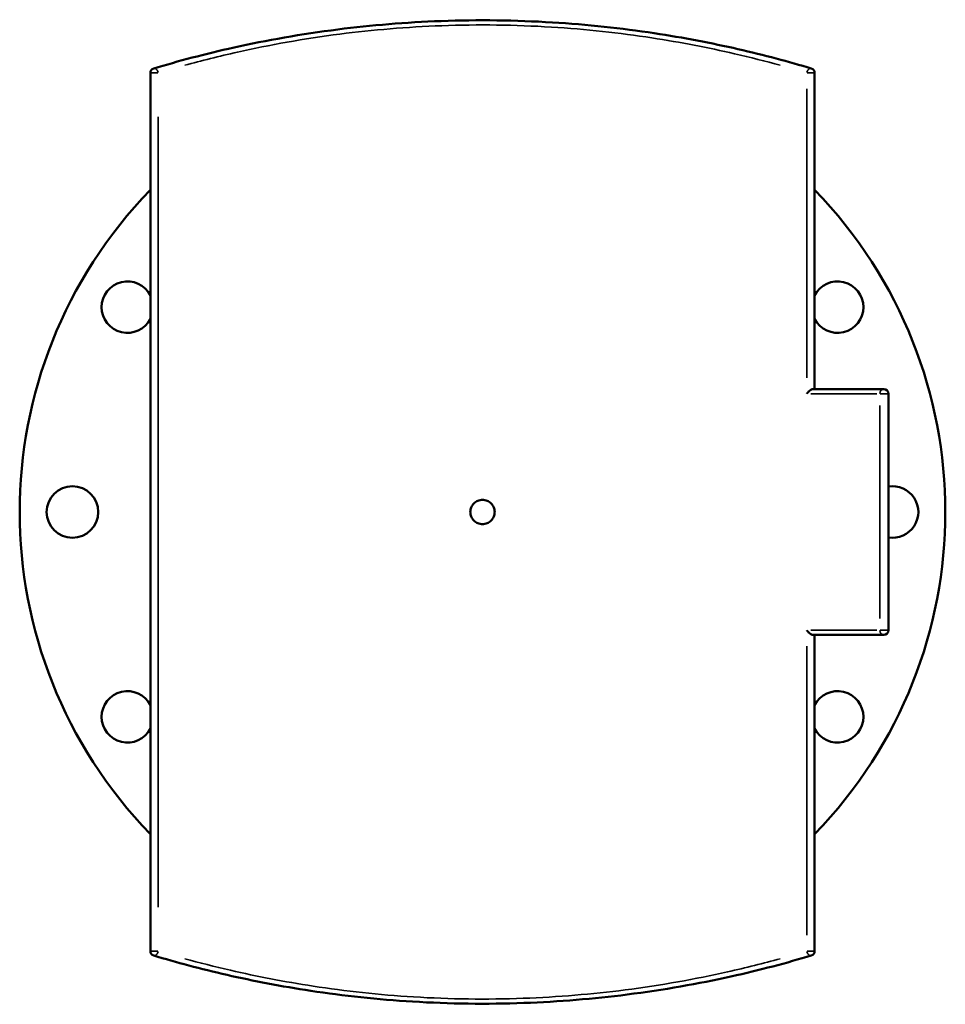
# Model space of a CAD drawing. Header units: millimetres. Extents: x -263 to 1332, y -937 to 1214.
# Tile 6 of 8: x 315 to 710, y 677 to 1098. Entities that reach past the tile are written whole.
import ezdxf

# ---------------------------------------------------------------- set-up
doc = ezdxf.new("R2010")
doc.units = ezdxf.units.MM
doc.layers.add('Visible (ANSI)', color=7, linetype='Continuous', lineweight=50)
doc.layers.add('Visible Narrow (ANSI)', color=7, linetype='Continuous', lineweight=35)

msp = doc.modelspace()

# ---------------------------------------------------------------- linework, layer by layer
at = {"layer": 'Visible (ANSI)'}
for p, q in [((371.031, 1075.184), (371.031, 700.157)), ((654.531, 940.17), (654.531, 1075.184)), ((684.031, 940.17), (653.968, 940.17)), ((686.031, 837.17), (686.031, 938.17)), ((653.968, 835.17), (684.031, 835.17)), ((654.531, 700.157), (654.531, 835.17))]:
    msp.add_line(p, q, dxfattribs=at)
msp.add_circle((337.781, 887.67), 11, dxfattribs=at)
for centre, radius, start, end in [((373.031, 1075.184), 2, 106.67941, 180), ((652.531, 1075.184), 2, 0, 73.32059), ((512.781, 887.67), 197.5, 135.86668, 224.13332), ((512.781, 887.67), 197.5, 315.86668, 44.13332), ((361.227, 975.17), 11, 26.96127, 333.03873), ((664.336, 975.17), 11, 206.96127, 153.03873), ((684.031, 938.17), 2, 0, 90), ((687.781, 887.67), 11, 260.84587, 99.15413), ((684.031, 837.17), 2, 270, 0), ((361.227, 800.17), 11, 26.96127, 333.03873), ((664.336, 800.17), 11, 206.96127, 153.03873), ((373.031, 700.157), 2, 180, 253.32059), ((652.531, 700.157), 2, 286.67941, 0)]:
    msp.add_arc(centre, radius, start, end, dxfattribs=at)
for points, knots in [([(653.105, 1077.1), (643.529, 1079.969), (633.045, 1082.788), (610.571, 1087.929), (598.583, 1090.249), (572.115, 1094.261), (557.502, 1095.85), (526.922, 1097.718), (510.927, 1097.923), (480.12, 1096.809), (465.294, 1095.571), (435.452, 1091.772), (420.553, 1089.101), (394.375, 1083.285), (382.877, 1080.222), (372.457, 1077.1)], [0, 0, 0, 0, 4.0542055, 4.0542055, 8.108406, 8.108406, 12.6191465, 12.6191465, 17.3623342, 17.3623342, 21.8646805, 21.8646805, 26.7909649, 26.7909649, 31.2023614, 31.2023614, 31.2023614, 31.2023614]), ([(651.148, 938.17), (651.149, 938.172), (651.151, 938.175), (651.411, 938.535), (651.73, 938.887), (652.351, 939.437), (652.633, 939.645), (653.112, 939.926), (653.321, 940.025), (653.683, 940.142), (653.834, 940.17), (653.968, 940.17)], [-0.00089178, -0.00089178, -0.00089178, -0.00089178, 0, 0, 0.15176352, 0.15176352, 0.27086527, 0.27086527, 0.35957962, 0.35957962, 0.4311436, 0.4311436, 0.4311436, 0.4311436]), ([(517.981, 887.67), (517.981, 887.017), (517.851, 886.321), (517.32, 885.04), (516.92, 884.455), (515.997, 883.532), (515.412, 883.132), (514.131, 882.601), (513.434, 882.47), (512.128, 882.47), (511.432, 882.601), (510.151, 883.132), (509.566, 883.532), (508.643, 884.455), (508.242, 885.04), (507.712, 886.321), (507.581, 887.017), (507.581, 888.323), (507.712, 889.02), (508.242, 890.301), (508.643, 890.886), (509.566, 891.809), (510.151, 892.209), (511.432, 892.74), (512.128, 892.87), (513.434, 892.87), (514.131, 892.74), (515.412, 892.209), (515.997, 891.809), (516.92, 890.886), (517.32, 890.301), (517.851, 889.02), (517.981, 888.323), (517.981, 887.67)], [0, 0, 0, 0, 0.1958865, 0.1958865, 0.3917731, 0.3917731, 0.5876596, 0.5876596, 0.7835462, 0.7835462, 0.9794327, 0.9794327, 1.1753193, 1.1753193, 1.3712058, 1.3712058, 1.5670924, 1.5670924, 1.7629789, 1.7629789, 1.9588655, 1.9588655, 2.154752, 2.154752, 2.3506386, 2.3506386, 2.5465251, 2.5465251, 2.7424117, 2.7424117, 2.9382982, 2.9382982, 3.1341848, 3.1341848, 3.1341848, 3.1341848]), ([(651.148, 837.17), (651.149, 837.168), (651.151, 837.166), (651.411, 836.805), (651.73, 836.454), (652.351, 835.904), (652.633, 835.696), (653.112, 835.415), (653.321, 835.315), (653.683, 835.198), (653.834, 835.17), (653.968, 835.17)], [-0.73674026, -0.73674026, -0.73674026, -0.73674026, -0.73601125, -0.73601125, -0.6119466, -0.6119466, -0.51458251, -0.51458251, -0.44205971, -0.44205971, -0.38355712, -0.38355712, -0.38355712, -0.38355712]), ([(372.457, 698.241), (382.034, 695.371), (392.518, 692.553), (414.991, 687.412), (426.979, 685.092), (453.447, 681.079), (468.06, 679.491), (498.641, 677.623), (514.635, 677.418), (545.442, 678.532), (560.268, 679.77), (590.11, 683.569), (605.009, 686.24), (631.187, 692.056), (642.685, 695.119), (653.105, 698.241)], [0, 0, 0, 0, 4.0541699, 4.0541699, 8.1083347, 8.1083347, 12.6191268, 12.6191268, 17.362273, 17.362273, 21.8646287, 21.8646287, 26.7908968, 26.7908968, 31.2023614, 31.2023614, 31.2023614, 31.2023614])]:
    msp.add_open_spline(points, degree=3, knots=knots, dxfattribs=at)
at = {"layer": 'Visible Narrow (ANSI)'}
for p, q in [((374.237, 1075.184), (371.045, 1075.184)), ((654.518, 1075.184), (651.325, 1075.184)), ((651.148, 1068.333), (651.148, 945.021)), ((374.415, 718.908), (374.415, 1056.433)), ((652.926, 938.17), (681.009, 938.17)), ((686.015, 938.17), (682.486, 938.17)), ((682.336, 933.12), (682.336, 842.22)), ((681.009, 837.17), (652.926, 837.17)), ((682.486, 837.17), (686.015, 837.17)), ((651.148, 830.32), (651.148, 707.007)), ((371.045, 700.157), (374.237, 700.157)), ((651.325, 700.157), (654.518, 700.157))]:
    msp.add_line(p, q, dxfattribs=at)
for centre, major_axis, ratio, start_param, end_param in [((373.031, 1075.184), (-0.574, 1.916), 0.6761881, 4.6010281, 6.1946507), ((652.531, 1075.184), (0.574, 1.916), 0.6761881, 0.0885346, 1.6821572), ((684.031, 938.17), (0, 2), 0.8477723, 0.0785398, 1.4922565), ((684.031, 837.17), (0, -2), 0.8477723, 4.7909288, 6.2046455), ((373.031, 700.157), (-0.574, -1.916), 0.6761881, 0.0885346, 1.6821572), ((652.531, 700.157), (0.574, -1.916), 0.6761881, 4.6010281, 6.1946507)]:
    msp.add_ellipse(centre, major_axis=major_axis, ratio=ratio, start_param=start_param, end_param=end_param, dxfattribs=at)
for points, knots in [([(385.706, 1078.45), (392.816, 1080.412), (400.34, 1082.311), (421.84, 1087.136), (436.531, 1089.796), (465.956, 1093.579), (480.575, 1094.813), (510.953, 1095.922), (526.724, 1095.718), (556.879, 1093.857), (571.287, 1092.275), (597.386, 1088.28), (609.207, 1085.969), (627.103, 1081.834), (633.639, 1080.166), (639.857, 1078.45)], [-29.6422433, -29.6422433, -29.6422433, -29.6422433, -26.7909649, -26.7909649, -21.8646805, -21.8646805, -17.3623342, -17.3623342, -12.6191465, -12.6191465, -8.108406, -8.108406, -4.0542055, -4.0542055, -1.5601181, -1.5601181, -1.5601181, -1.5601181]), ([(639.857, 696.891), (632.746, 694.929), (625.222, 693.029), (603.722, 688.205), (589.031, 685.545), (559.606, 681.761), (544.986, 680.528), (514.609, 679.419), (498.838, 679.623), (468.684, 681.484), (454.275, 683.065), (428.176, 687.061), (416.355, 689.372), (398.459, 693.507), (391.924, 695.175), (385.705, 696.891)], [-29.6422434, -29.6422434, -29.6422434, -29.6422434, -26.7908968, -26.7908968, -21.8646287, -21.8646287, -17.362273, -17.362273, -12.6191268, -12.6191268, -8.1083347, -8.1083347, -4.0541699, -4.0541699, -1.5601181, -1.5601181, -1.5601181, -1.5601181])]:
    msp.add_open_spline(points, degree=3, knots=knots, dxfattribs=at)

doc.saveas('drawing.dxf')
